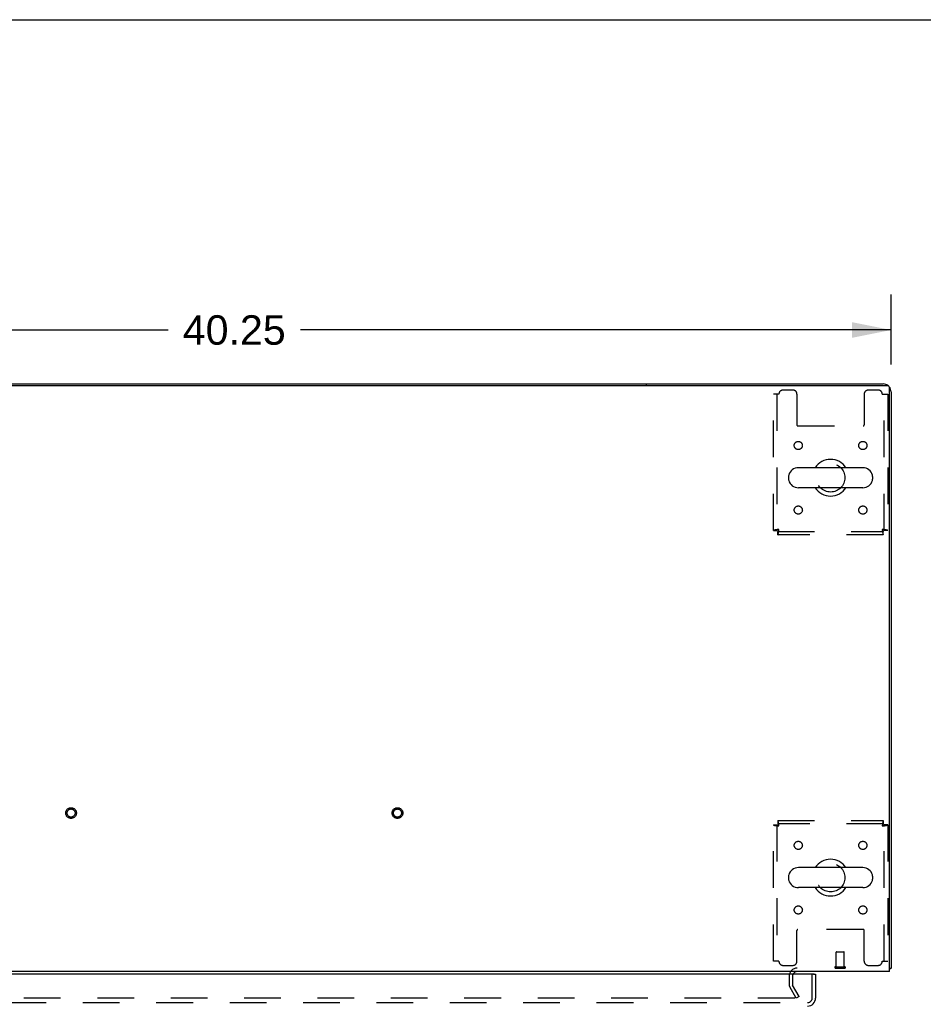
# Model space of a CAD drawing. Header units: inches. Extents: x 0 to 204, y 0 to 132.
# Tile 56 of 112: x 83 to 110, y 102 to 132. Entities that reach past the tile are written whole.
import ezdxf

# ---------------------------------------------------------------- set-up
doc = ezdxf.new("R2010")
doc.units = ezdxf.units.IN
doc.header["$LTSCALE"] = 11.243375
doc.header["$MEASUREMENT"] = 0
doc.linetypes.add('HIDDEN', pattern=[0.2, 0.1, -0.1])
doc.layers.get('0').update_dxf_attribs({"linetype": 'CONTINUOUS'})
for name, color, linetype in [('DEFAULT_2', 8, 'HIDDEN'), ('DIMENSIONS', 7, 'CONTINUOUS'), ('DOOR_ASSEMBLY', 7, 'CONTINUOUS')]:
    doc.layers.add(name, color=color, linetype=linetype)
doc.styles.get("Standard").update_dxf_attribs({"font": 'arial.ttf'})
doc.dimstyles.new('DIMSTYLE_1', dxfattribs={"dimtxt": 0.901875, "dimasz": 1.2025, "dimexe": 0.09, "dimexo": 0.07, "dimgap": 0.0375, "dimtad": 0, "dimtih": 1, "dimtoh": 1, "dimzin": 4, "dimdsep": 46, "dimtxsty": 'Standard', "dimblk": '_FILLED', "dimblk1": '_FILLED', "dimblk2": '_FILLED', "dimcen": 0.09, "dimadec": 3, "dimazin": 1, "dimtfac": 1, "dimtdec": 3, "dimtofl": 0, "dimtmove": 0, "dimatfit": 3, "dimldrblk": '_FILLED', "dimfxl": 0, "dimtolj": 1, "dimtzin": 4, "dimarcsym": 0})

# ---------------------------------------------------------------- blocks, each defined once
blk = doc.blocks.new('_FILLED')
at = {"color": 0, "linetype": 'ByBlock'}
blk.add_solid([(0, 0), (-1, 0.2), (-1, -0.2)], dxfattribs=at)
blk = doc.blocks.new('*D1')
at = {"layer": 'DIMENSIONS', "color": 2, "linetype": 'Continuous'}
for p, q in [((69.157, 121.714), (69.157, 123.852)), ((109.407, 121.714), (109.407, 123.852)), ((69.157, 122.77), (87.255, 122.77)), ((109.407, 122.77), (91.309, 122.77))]:
    blk.add_line(p, q, dxfattribs=at)
at = {"layer": 'DIMENSIONS', "color": 2, "linetype": 'Continuous', "xscale": 1.2025, "yscale": 1.2025, "zscale": 1.2025, "rotation": 180}
blk.add_blockref('_FILLED', (69.157, 122.77), dxfattribs=at)
at = {"layer": 'DIMENSIONS', "color": 2, "linetype": 'Continuous', "xscale": 1.2025, "yscale": 1.2025, "zscale": 1.2025}
blk.add_blockref('_FILLED', (109.407, 122.77), dxfattribs=at)
at = {"layer": 'DIMENSIONS', "color": 2, "linetype": 'Continuous', "insert": (89.282, 123.221), "char_height": 0.9019, "width": 3.15153, "attachment_point": 2, "line_spacing_factor": 0.9}
blk.add_mtext('40.25', dxfattribs=at)

msp = doc.modelspace()

# ---------------------------------------------------------------- linework, layer by layer
at = {"color": 7, "linetype": 'Continuous'}
for p, q in [((0, 132.275), (204.425, 132.275)), ((76.657, 121.119), (101.907, 121.119)), ((101.907, 121.119), (101.907, 121.067)), ((108.54, 118.55), (106.565, 118.55)), ((106.265, 118.287), (106.265, 118.2)), ((108.84, 118.287), (108.84, 118.2)), ((108.54, 117.938), (106.565, 117.938)), ((108.54, 106.3), (106.565, 106.3)), ((106.265, 106.037), (106.265, 105.95)), ((108.84, 106.037), (108.84, 105.95)), ((108.54, 105.688), (106.565, 105.688)), ((109.355, 103.223), (109.407, 103.223))]:
    msp.add_line(p, q, dxfattribs=at)
at = {"color": 3, "linetype": 'Continuous'}
for p, q in [((69.269, 121.067), (109.295, 121.067)), ((101.907, 121.119), (109.16, 121.119)), ((109.355, 103.119), (109.355, 121.007)), ((109.407, 120.872), (109.407, 103.223)), ((109.355, 103.119), (69.209, 103.119))]:
    msp.add_line(p, q, dxfattribs=at)
for points in [[(109.355, 103.203), (109.355, 103.203), (109.359, 103.204), (109.363, 103.205), (109.367, 103.206), (109.371, 103.207)], [(109.371, 103.207), (109.379, 103.208), (109.383, 103.209), (109.386, 103.21), (109.389, 103.211), (109.392, 103.211), (109.395, 103.212), (109.398, 103.213), (109.4, 103.214), (109.402, 103.215), (109.403, 103.216), (109.405, 103.217), (109.406, 103.219), (109.406, 103.22), (109.407, 103.221), (109.407, 103.223)]]:
    msp.add_lwpolyline(points, dxfattribs=at)
for centre, radius, start, end in [((109.16, 120.872), 0.246, 50.5726, 90), ((109.295, 121.007), 0.06, 0, 90), ((109.16, 120.872), 0.246, 0, 39.4274), ((106.528, 102.976), 0.142, 90, 153.5334)]:
    msp.add_arc(centre, radius, start, end, dxfattribs=at)
at = {"color": 7, "linetype": 'Continuous'}
for centre, radius, start, end in [((106.565, 118.244), 0.306, 90, 164.3697), ((107.553, 118.244), 0.562, 32.9567, 147.0433), ((108.54, 118.244), 0.306, 15.6303, 90), ((106.409, 118.287), 0.144, 164.3697, 180), ((108.697, 118.287), 0.144, 0, 15.6303), ((106.409, 118.2), 0.144, 180, 195.6303), ((106.565, 118.244), 0.306, 195.6303, 270), ((107.553, 118.244), 0.562, 212.956, 327.044), ((108.54, 118.244), 0.306, 270, 344.3697), ((108.697, 118.2), 0.144, 344.3697, 360), ((107.553, 105.994), 0.562, 32.9567, 147.0433), ((106.565, 105.994), 0.306, 90, 164.3697), ((108.54, 105.994), 0.306, 15.6303, 90), ((106.409, 106.037), 0.144, 164.3697, 180), ((106.409, 105.95), 0.144, 180, 195.6303), ((106.565, 105.994), 0.306, 195.6303, 270), ((108.54, 105.994), 0.306, 270, 344.3697), ((108.697, 106.037), 0.144, 0, 15.6303), ((108.697, 105.95), 0.144, 344.3697, 360), ((107.553, 105.994), 0.562, 212.956, 327.044)]:
    msp.add_arc(centre, radius, start, end, dxfattribs=at)
at = {"layer": 'DEFAULT_2', "color": 8, "linetype": 'HIDDEN'}
for p, q in [((105.97, 120.806), (105.803, 120.806)), ((105.803, 116.628), (105.803, 120.806)), ((105.907, 120.806), (105.907, 116.628)), ((106.397, 120.931), (106.095, 120.931)), ((106.522, 120.806), (106.522, 119.861)), ((108.584, 120.806), (108.584, 119.861)), ((109.011, 120.931), (108.709, 120.931)), ((109.136, 120.806), (109.303, 120.806)), ((109.199, 116.628), (109.199, 120.806)), ((109.303, 120.806), (109.303, 116.628)), ((106.552, 119.831), (108.554, 119.831)), ((105.803, 116.628), (105.907, 116.628)), ((105.937, 116.598), (109.169, 116.598)), ((105.937, 116.494), (105.937, 116.598)), ((109.169, 116.494), (105.937, 116.494)), ((109.169, 116.494), (109.169, 116.598)), ((109.303, 116.628), (109.199, 116.628)), ((105.937, 107.744), (109.169, 107.744)), ((105.937, 107.744), (105.937, 107.64)), ((109.169, 107.744), (109.169, 107.64)), ((105.803, 107.61), (105.907, 107.61)), ((105.803, 103.431), (105.803, 107.61)), ((105.907, 107.61), (105.907, 103.431)), ((109.169, 107.64), (105.937, 107.64)), ((109.303, 107.61), (109.199, 107.61)), ((109.199, 103.431), (109.199, 107.61)), ((109.303, 107.61), (109.303, 103.431)), ((106.522, 103.431), (106.522, 104.376)), ((108.554, 104.406), (106.552, 104.406)), ((108.584, 103.431), (108.584, 104.376)), ((107.72, 103.266), (107.72, 103.713)), ((107.73, 103.723), (107.958, 103.723)), ((107.968, 103.266), (107.968, 103.713)), ((105.97, 103.431), (105.803, 103.431)), ((106.095, 103.306), (106.397, 103.306)), ((107.702, 103.266), (107.986, 103.266)), ((107.702, 103.223), (107.986, 103.223)), ((108.709, 103.306), (109.011, 103.306)), ((109.136, 103.431), (109.303, 103.431)), ((106.282, 102.976), (106.282, 102.714)), ((106.386, 102.976), (106.386, 102.714)), ((106.496, 102.306), (106.3, 102.646)), ((106.586, 102.358), (106.39, 102.698)), ((106.45, 102.306), (72.113, 102.306)), ((106.586, 102.358), (106.496, 102.306))]:
    msp.add_line(p, q, dxfattribs=at)
for points in [[(105.97, 116.661), (105.951, 116.658), (105.933, 116.656), (105.915, 116.654), (105.897, 116.651), (105.881, 116.649), (105.866, 116.647), (105.852, 116.644), (105.839, 116.642), (105.828, 116.639), (105.819, 116.637), (105.812, 116.635), (105.807, 116.632), (105.804, 116.63), (105.803, 116.628)], [(105.97, 116.661), (105.963, 116.658), (105.956, 116.656), (105.949, 116.654), (105.942, 116.651), (105.936, 116.649), (105.931, 116.647), (105.925, 116.644), (105.921, 116.642), (105.916, 116.639), (105.913, 116.637), (105.91, 116.635), (105.908, 116.632), (105.907, 116.63), (105.907, 116.628)], [(105.937, 116.494), (105.939, 116.495), (105.942, 116.498), (105.944, 116.503), (105.946, 116.51), (105.949, 116.519), (105.951, 116.53), (105.953, 116.543), (105.956, 116.557), (105.958, 116.572), (105.96, 116.588), (105.963, 116.606), (105.965, 116.624), (105.967, 116.642), (105.97, 116.661)], [(105.937, 116.598), (105.939, 116.598), (105.942, 116.599), (105.944, 116.601), (105.946, 116.604), (105.949, 116.607), (105.951, 116.611), (105.953, 116.616), (105.956, 116.621), (105.958, 116.627), (105.96, 116.633), (105.963, 116.64), (105.965, 116.647), (105.967, 116.654), (105.97, 116.661)], [(109.303, 116.628), (109.302, 116.63), (109.299, 116.632), (109.293, 116.635), (109.286, 116.637), (109.277, 116.639), (109.266, 116.642), (109.254, 116.644), (109.24, 116.647), (109.225, 116.649), (109.208, 116.651), (109.191, 116.654), (109.173, 116.656), (109.154, 116.658), (109.136, 116.661)], [(109.136, 116.661), (109.138, 116.654), (109.141, 116.647), (109.143, 116.64), (109.145, 116.633), (109.148, 116.627), (109.15, 116.621), (109.152, 116.616), (109.155, 116.611), (109.157, 116.607), (109.159, 116.604), (109.162, 116.601), (109.164, 116.599), (109.166, 116.598), (109.169, 116.598)], [(109.199, 116.628), (109.198, 116.63), (109.197, 116.632), (109.195, 116.635), (109.193, 116.637), (109.189, 116.639), (109.185, 116.642), (109.18, 116.644), (109.175, 116.647), (109.169, 116.649), (109.163, 116.651), (109.157, 116.654), (109.15, 116.656), (109.143, 116.658), (109.136, 116.661)], [(109.136, 116.661), (109.138, 116.642), (109.141, 116.624), (109.143, 116.606), (109.145, 116.588), (109.148, 116.572), (109.15, 116.557), (109.152, 116.543), (109.155, 116.53), (109.157, 116.519), (109.159, 116.51), (109.162, 116.503), (109.164, 116.498), (109.166, 116.495), (109.169, 116.494)], [(105.97, 107.577), (105.967, 107.595), (105.965, 107.614), (105.963, 107.632), (105.96, 107.649), (105.958, 107.666), (105.956, 107.681), (105.953, 107.695), (105.951, 107.707), (105.949, 107.718), (105.946, 107.727), (105.944, 107.734), (105.942, 107.739), (105.939, 107.743), (105.937, 107.744)], [(109.169, 107.744), (109.166, 107.743), (109.164, 107.739), (109.162, 107.734), (109.159, 107.727), (109.157, 107.718), (109.155, 107.707), (109.152, 107.695), (109.15, 107.681), (109.148, 107.666), (109.145, 107.649), (109.143, 107.632), (109.141, 107.614), (109.138, 107.595), (109.136, 107.577)], [(105.803, 107.61), (105.804, 107.607), (105.807, 107.605), (105.812, 107.603), (105.819, 107.6), (105.828, 107.598), (105.839, 107.596), (105.852, 107.593), (105.866, 107.591), (105.881, 107.588), (105.897, 107.586), (105.915, 107.584), (105.933, 107.581), (105.951, 107.579), (105.97, 107.577)], [(105.907, 107.61), (105.907, 107.607), (105.908, 107.605), (105.91, 107.603), (105.913, 107.6), (105.916, 107.598), (105.921, 107.596), (105.925, 107.593), (105.931, 107.591), (105.936, 107.588), (105.942, 107.586), (105.949, 107.584), (105.956, 107.581), (105.963, 107.579), (105.97, 107.577)], [(105.97, 107.577), (105.967, 107.584), (105.965, 107.591), (105.963, 107.597), (105.96, 107.604), (105.958, 107.61), (105.956, 107.616), (105.953, 107.621), (105.951, 107.626), (105.949, 107.63), (105.946, 107.633), (105.944, 107.636), (105.942, 107.638), (105.939, 107.639), (105.937, 107.64)], [(109.169, 107.64), (109.166, 107.639), (109.164, 107.638), (109.162, 107.636), (109.159, 107.633), (109.157, 107.63), (109.155, 107.626), (109.152, 107.621), (109.15, 107.616), (109.148, 107.61), (109.145, 107.604), (109.143, 107.597), (109.141, 107.591), (109.138, 107.584), (109.136, 107.577)], [(109.136, 107.577), (109.154, 107.579), (109.173, 107.581), (109.191, 107.584), (109.208, 107.586), (109.225, 107.588), (109.24, 107.591), (109.254, 107.593), (109.266, 107.596), (109.277, 107.598), (109.286, 107.6), (109.293, 107.603), (109.299, 107.605), (109.302, 107.607), (109.303, 107.61)], [(109.136, 107.577), (109.143, 107.579), (109.15, 107.581), (109.157, 107.584), (109.163, 107.586), (109.169, 107.588), (109.175, 107.591), (109.18, 107.593), (109.185, 107.596), (109.189, 107.598), (109.193, 107.6), (109.195, 107.603), (109.197, 107.605), (109.198, 107.607), (109.199, 107.61)], [(106.47, 102.323), (106.47, 102.323), (106.47, 102.321), (106.47, 102.319), (106.469, 102.318), (106.468, 102.316), (106.467, 102.314), (106.466, 102.313), (106.465, 102.312), (106.463, 102.31), (106.462, 102.309), (106.46, 102.308), (106.458, 102.308), (106.456, 102.307), (106.454, 102.307), (106.452, 102.306), (106.45, 102.306)], [(106.468, 102.331), (106.469, 102.33), (106.47, 102.328), (106.47, 102.326), (106.47, 102.324), (106.47, 102.323)]]:
    msp.add_lwpolyline(points, dxfattribs=at)
for centre, radius in [((106.563, 119.233), 0.125), ((108.542, 119.233), 0.125), ((107.553, 118.244), 0.438), ((106.563, 117.254), 0.125), ((108.542, 117.254), 0.125), ((84.282, 107.973), 0.164), ((84.282, 107.973), 0.124), ((94.282, 107.973), 0.164), ((94.282, 107.973), 0.124), ((106.563, 106.983), 0.125), ((108.542, 106.983), 0.125), ((107.553, 105.994), 0.438), ((106.563, 105.004), 0.125), ((108.542, 105.004), 0.125)]:
    msp.add_circle(centre, radius, dxfattribs=at)
for centre, radius, start, end in [((106.095, 120.806), 0.125, 90, 180), ((106.397, 120.806), 0.125, 0, 90), ((108.709, 120.806), 0.125, 90, 180), ((109.011, 120.806), 0.125, 0, 90), ((106.552, 119.861), 0.03, 180, 270), ((108.554, 119.861), 0.03, 270, 360), ((106.552, 104.376), 0.03, 90, 180), ((108.554, 104.376), 0.03, 0, 90), ((107.73, 103.713), 0.01, 90, 180), ((107.958, 103.713), 0.01, 0, 90), ((106.095, 103.431), 0.125, 180, 270), ((106.528, 102.976), 0.246, 90, 180), ((106.397, 103.431), 0.125, 270, 360), ((107.702, 103.244), 0.0215, 90, 270), ((107.986, 103.244), 0.0215, 270, 90), ((108.709, 103.431), 0.125, 180, 270), ((109.011, 103.431), 0.125, 270, 360), ((106.528, 102.976), 0.142, 153.5334, 180), ((106.419, 102.714), 0.137, 180, 210), ((106.419, 102.714), 0.033, 180, 210)]:
    msp.add_arc(centre, radius, start, end, dxfattribs=at)
at = {"layer": 'DOOR_ASSEMBLY', "color": 3, "linetype": 'Continuous'}
for p, q in [((107.032, 103.04), (71.199, 103.04)), ((107.094, 103.04), (107.094, 102.307))]:
    msp.add_line(p, q, dxfattribs=at)
at = {"layer": 'DOOR_ASSEMBLY', "color": 8, "linetype": 'HIDDEN'}
for p, q in [((106.99, 102.307), (106.99, 103.04)), ((71.153, 102.165), (106.848, 102.165))]:
    msp.add_line(p, q, dxfattribs=at)
at = {"layer": 'DOOR_ASSEMBLY', "color": 7, "linetype": 'Continuous'}
msp.add_line((107.032, 103.04), (107.094, 103.04), dxfattribs=at)
at = {"layer": 'DOOR_ASSEMBLY', "color": 3, "linetype": 'Continuous'}
for centre, radius, start, end in [((107.032, 103.02), 0.02, 0, 90), ((106.848, 102.307), 0.246, 270, 360)]:
    msp.add_arc(centre, radius, start, end, dxfattribs=at)
at = {"layer": 'DOOR_ASSEMBLY', "color": 8, "linetype": 'HIDDEN'}
msp.add_arc((106.848, 102.307), 0.142, 270, 360, dxfattribs=at)

# ---------------------------------------------------------------- dimensions: what is measured, and where the dimension line sits
at = {"layer": 'DIMENSIONS', "color": 2, "linetype": 'Continuous'}
dim = msp.add_linear_dim(base=(69.157, 122.77), p1=(109.407, 123.922), p2=(69.157, 123.922), angle=180, dimstyle='DIMSTYLE_1', dxfattribs=at)
dim.commit()
dim.dimension.update_dxf_attribs({"geometry": '*D1', "text_midpoint": (89.261, 122.765), "dimtype": 160})

doc.saveas('drawing.dxf')
